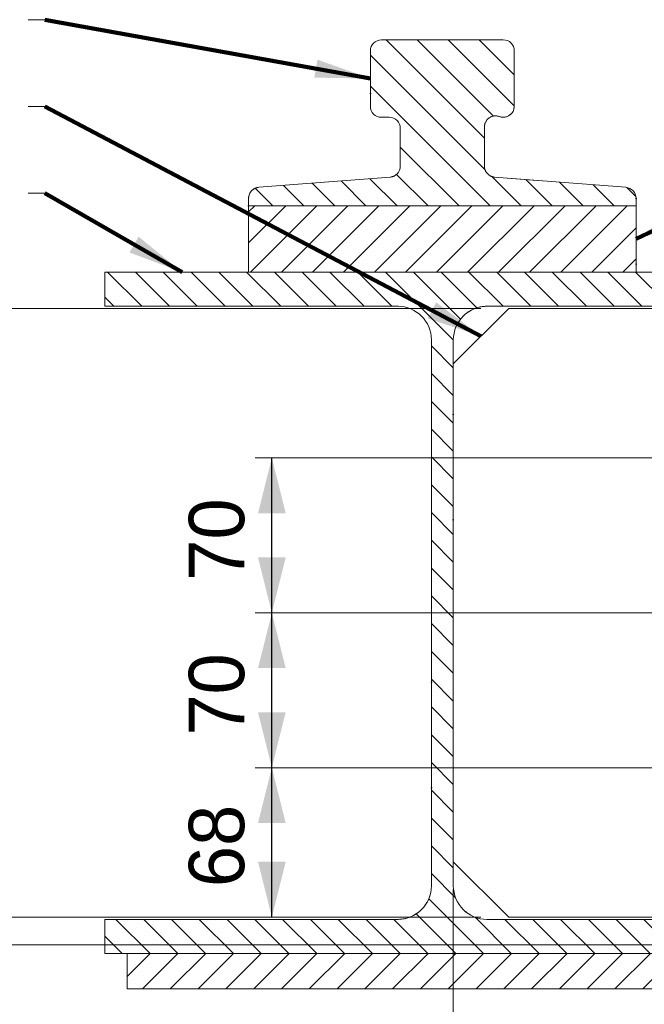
# Model space of a CAD drawing. Header units: millimetres. Extents: x -91343 to -63338, y -767328 to -747548.
# Tile 32 of 42: x -72087 to -71147, y -753538 to -752057. Entities that reach past the tile are written whole.
import ezdxf
from ezdxf.enums import TextEntityAlignment as Align

# ---------------------------------------------------------------- set-up
doc = ezdxf.new("R2010")
doc.units = ezdxf.units.MM
doc.header["$MEASUREMENT"] = 0
doc.linetypes.add('DGN Style 6', pattern=[753.4337684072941, 0.396127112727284, -158.4508450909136, 277.2889789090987, -158.4508450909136, 0.396127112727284, -158.4508450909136])
doc.styles.add('Style-ENGINEERING', font='ENGINEERING.shx')
doc.styles.add('Style-ENGINEERING_0', font='ENGINEERING.shx')
doc.dimstyles.new('MetricMM', dxfattribs={"dimtxt": 3, "dimasz": 3, "dimexe": 1.5, "dimexo": 1.5, "dimgap": 1.5, "dimtad": 1, "dimdec": 0, "dimzin": 7, "dimtxsty": 'Style-ENGINEERING_0', "dimcen": 0.09, "dimclrd": 1, "dimclre": 1, "dimclrt": 7, "dimadec": 0, "dimazin": 3, "dimtfac": 1, "dimtdec": 0, "dimtofl": 0, "dimtmove": 0, "dimatfit": 3, "dimfxl": 1, "dimtzin": 7, "dimlwd": -1, "dimlwe": 0, "dimarcsym": 0})

# ---------------------------------------------------------------- blocks, each defined once
blk = doc.blocks.new('H 305x305x97kgm_11')
at = {"color": 7, "linetype": 'Continuous', "lineweight": 0, "flags": 128}
blk.add_lwpolyline([(304.8000000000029, 0), (304.8000000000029, 15.40000000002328), (172.5499999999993, 15.40000000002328, -0.414213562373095), (157.3500000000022, 30.60000000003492), (157.3499999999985, 277.1999999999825, -0.414213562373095), (172.5499999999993, 292.3999999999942), (304.8000000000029, 292.3999999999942), (304.8000000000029, 307.8000000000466), (0, 307.8000000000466), (0, 292.3999999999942), (132.25, 292.3999999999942, -0.414213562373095), (147.4500000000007, 277.1999999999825), (147.4500000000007, 30.60000000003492, -0.414213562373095), (132.25, 15.40000000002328), (0, 15.40000000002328), (0, 0), (304.8000000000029, 0)], format="xyb", close=True, dxfattribs=at)
blk = doc.blocks.new('*D634')
at = {"color": 1, "linetype": 'Continuous', "lineweight": 0, "transparency": 16777216}
for p, q in [((5905.769605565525, 4072.074450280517), (5905.769605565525, 3706.542954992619)), ((6330.178105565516, 3988.824450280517), (6330.178105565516, 3706.542954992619))]:
    blk.add_line(p, q, dxfattribs=at)
at = {"color": 1, "linetype": 'Continuous', "transparency": 16777216}
blk.add_line((5905.769605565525, 3731.517954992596), (6330.178105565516, 3731.517954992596), dxfattribs=at)
at = {"color": 1, "linetype": 'Continuous', "lineweight": 0, "transparency": 16777216}
blk.add_solid([(5989.019605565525, 3710.705454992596), (5905.769605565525, 3731.517954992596), (5989.019605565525, 3752.330454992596)], dxfattribs=at)
at = {"color": 1, "linetype": 'Continuous', "lineweight": 0, "transparency": 16777216, "extrusion": (0, 0, -1)}
blk.add_solid([(-6246.928105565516, 3752.330454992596), (-6330.178105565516, 3731.517954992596), (-6246.928105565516, 3710.705454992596)], dxfattribs=at)
at = {"layer": 'Defpoints', "color": 7, "linetype": 'Continuous', "lineweight": 0, "transparency": 16777216}
for p in [(5905.769605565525, 4113.699450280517), (6330.178105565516, 4030.449450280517), (6117.97385556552, 3731.517954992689), (6330.178105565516, 3731.517954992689)]:
    blk.add_point(p, dxfattribs=at)
at = {"color": 7, "linetype": 'Continuous', "lineweight": 0, "transparency": 16777216, "style": 'Style-ENGINEERING'}
blk.add_text('128', height=83.25, dxfattribs=at).set_placement((6022.930444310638, 3814.767954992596), align=Align.MIDDLE_LEFT)
blk = doc.blocks.new('*D640')
at = {"color": 1, "linetype": 'Continuous', "transparency": 16777216}
for p, q in [((5193.992444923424, 4155.324450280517), (5193.992444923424, 4030.449450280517)), ((5193.992444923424, 3758.36981579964), (5193.992444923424, 3988.824450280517))]:
    blk.add_line(p, q, dxfattribs=at)
at = {"color": 1, "linetype": 'Continuous', "lineweight": 0, "transparency": 16777216}
for p, q in [((5947.394605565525, 4030.449450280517), (5169.017444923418, 4030.449450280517)), ((6355.153105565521, 3988.824450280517), (5169.017444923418, 3988.824450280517))]:
    blk.add_line(p, q, dxfattribs=at)
blk.add_solid([(5214.804944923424, 4113.699450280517), (5193.992444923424, 4030.449450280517), (5173.179944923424, 4113.699450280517)], dxfattribs=at)
at = {"color": 1, "linetype": 'Continuous', "lineweight": 0, "transparency": 16777216, "extrusion": (0, 0, -1)}
blk.add_solid([(-5173.179944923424, 3905.574450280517), (-5193.992444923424, 3988.824450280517), (-5214.804944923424, 3905.574450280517)], dxfattribs=at)
at = {"layer": 'Defpoints', "color": 7, "linetype": 'Continuous', "lineweight": 0, "transparency": 16777216}
for p in [(5193.992444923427, 4030.449450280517), (5989.019605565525, 4030.449450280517), (6396.778105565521, 3988.824450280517), (5193.992444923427, 3812.448780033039)]:
    blk.add_point(p, dxfattribs=at)
at = {"color": 7, "linetype": 'Continuous', "lineweight": 0, "transparency": 16777216, "style": 'Style-ENGINEERING'}
blk.add_text('12', height=83.25, rotation=90, dxfattribs=at).set_placement((5110.742444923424, 3758.36981579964), align=Align.MIDDLE_LEFT)
blk = doc.blocks.new('*D641')
at = {"color": 1, "linetype": 'Continuous', "lineweight": 0, "transparency": 16777216}
for p, q in [((5947.394605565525, 4946.199450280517), (5169.017444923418, 4946.199450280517)), ((5947.394605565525, 4030.449450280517), (5169.017444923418, 4030.449450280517))]:
    blk.add_line(p, q, dxfattribs=at)
at = {"color": 1, "linetype": 'Continuous', "transparency": 16777216}
blk.add_line((5193.992444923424, 4030.449450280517), (5193.992444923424, 4946.199450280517), dxfattribs=at)
at = {"color": 1, "linetype": 'Continuous', "lineweight": 0, "transparency": 16777216, "extrusion": (0, 0, -1)}
blk.add_solid([(-5173.179944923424, 4862.949450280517), (-5193.992444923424, 4946.199450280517), (-5214.804944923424, 4862.949450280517)], dxfattribs=at)
at = {"color": 1, "linetype": 'Continuous', "lineweight": 0, "transparency": 16777216}
blk.add_solid([(5214.804944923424, 4113.699450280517), (5193.992444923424, 4030.449450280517), (5173.179944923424, 4113.699450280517)], dxfattribs=at)
at = {"layer": 'Defpoints', "color": 7, "linetype": 'Continuous', "lineweight": 0, "transparency": 16777216}
for p in [(5193.992444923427, 4946.199450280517), (5989.019605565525, 4946.199450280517), (5193.992444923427, 4488.324450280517), (5989.019605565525, 4030.449450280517)]:
    blk.add_point(p, dxfattribs=at)
at = {"color": 7, "linetype": 'Continuous', "lineweight": 0, "transparency": 16777216, "style": 'Style-ENGINEERING'}
blk.add_text('275', height=83.25, rotation=90, dxfattribs=at).set_placement((5110.742444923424, 4379.19093587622), align=Align.MIDDLE_LEFT)
blk = doc.blocks.new('*D642')
at = {"color": 1, "linetype": 'Continuous', "lineweight": 0, "transparency": 16777216}
for p, q in [((6217.813554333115, 4255.224450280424), (5607.881223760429, 4255.224450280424)), ((5947.394605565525, 4030.449450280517), (5607.881223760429, 4030.449450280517))]:
    blk.add_line(p, q, dxfattribs=at)
at = {"color": 1, "linetype": 'Continuous', "transparency": 16777216}
blk.add_line((5632.856223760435, 4030.449450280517), (5632.856223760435, 4255.224450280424), dxfattribs=at)
at = {"color": 1, "linetype": 'Continuous', "lineweight": 0, "transparency": 16777216, "extrusion": (0, 0, -1)}
blk.add_solid([(-5612.043723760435, 4171.974450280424), (-5632.856223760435, 4255.224450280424), (-5653.668723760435, 4171.974450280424)], dxfattribs=at)
at = {"color": 1, "linetype": 'Continuous', "lineweight": 0, "transparency": 16777216}
blk.add_solid([(5653.668723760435, 4113.699450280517), (5632.856223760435, 4030.449450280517), (5612.043723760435, 4113.699450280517)], dxfattribs=at)
at = {"layer": 'Defpoints', "color": 7, "linetype": 'Continuous', "lineweight": 0, "transparency": 16777216}
for p in [(5632.856223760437, 4255.224450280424), (6259.438554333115, 4255.224450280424), (5632.856223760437, 4142.836950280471), (5989.019605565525, 4030.449450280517)]:
    blk.add_point(p, dxfattribs=at)
at = {"color": 7, "linetype": 'Continuous', "lineweight": 0, "transparency": 16777216, "style": 'Style-ENGINEERING'}
blk.add_text('68', height=83.25, rotation=90, dxfattribs=at).set_placement((5549.606223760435, 4075.648550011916), align=Align.MIDDLE_LEFT)
blk = doc.blocks.new('*D643')
at = {"color": 1, "linetype": 'Continuous', "lineweight": 0, "transparency": 16777216}
for p, q in [((6217.813554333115, 4488.324450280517), (5607.881223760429, 4488.324450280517)), ((6217.813554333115, 4255.224450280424), (5607.881223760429, 4255.224450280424))]:
    blk.add_line(p, q, dxfattribs=at)
at = {"color": 1, "linetype": 'Continuous', "transparency": 16777216}
blk.add_line((5632.856223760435, 4255.224450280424), (5632.856223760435, 4488.324450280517), dxfattribs=at)
at = {"color": 1, "linetype": 'Continuous', "lineweight": 0, "transparency": 16777216, "extrusion": (0, 0, -1)}
blk.add_solid([(-5612.043723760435, 4405.074450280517), (-5632.856223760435, 4488.324450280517), (-5653.668723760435, 4405.074450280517)], dxfattribs=at)
at = {"color": 1, "linetype": 'Continuous', "lineweight": 0, "transparency": 16777216}
blk.add_solid([(5653.668723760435, 4338.474450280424), (5632.856223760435, 4255.224450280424), (5612.043723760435, 4338.474450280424)], dxfattribs=at)
at = {"layer": 'Defpoints', "color": 7, "linetype": 'Continuous', "lineweight": 0, "transparency": 16777216}
for p in [(5632.856223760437, 4488.324450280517), (6259.438554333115, 4488.324450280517), (5632.856223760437, 4371.774450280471), (6259.438554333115, 4255.224450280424)]:
    blk.add_point(p, dxfattribs=at)
at = {"color": 7, "linetype": 'Continuous', "lineweight": 0, "transparency": 16777216, "style": 'Style-ENGINEERING'}
blk.add_text('70', height=83.25, rotation=90, dxfattribs=at).set_placement((5549.606223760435, 4303.605382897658), align=Align.MIDDLE_LEFT)
blk = doc.blocks.new('*D644')
at = {"color": 1, "linetype": 'Continuous', "lineweight": 0, "transparency": 16777216}
for p, q in [((6217.813554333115, 4721.42445027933), (5607.881223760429, 4721.42445027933)), ((6217.813554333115, 4488.324450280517), (5607.881223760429, 4488.324450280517))]:
    blk.add_line(p, q, dxfattribs=at)
at = {"color": 1, "linetype": 'Continuous', "transparency": 16777216}
blk.add_line((5632.856223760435, 4488.324450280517), (5632.856223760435, 4721.42445027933), dxfattribs=at)
at = {"color": 1, "linetype": 'Continuous', "lineweight": 0, "transparency": 16777216, "extrusion": (0, 0, -1)}
blk.add_solid([(-5612.043723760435, 4638.17445027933), (-5632.856223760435, 4721.42445027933), (-5653.668723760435, 4638.17445027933)], dxfattribs=at)
at = {"color": 1, "linetype": 'Continuous', "lineweight": 0, "transparency": 16777216}
blk.add_solid([(5653.668723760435, 4571.574450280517), (5632.856223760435, 4488.324450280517), (5612.043723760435, 4571.574450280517)], dxfattribs=at)
at = {"layer": 'Defpoints', "color": 7, "linetype": 'Continuous', "lineweight": 0, "transparency": 16777216}
for p in [(5632.856223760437, 4721.42445027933), (6259.438554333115, 4721.42445027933), (5632.856223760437, 4604.874450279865), (6259.438554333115, 4488.324450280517)]:
    blk.add_point(p, dxfattribs=at)
at = {"color": 7, "linetype": 'Continuous', "lineweight": 0, "transparency": 16777216, "style": 'Style-ENGINEERING'}
blk.add_text('70', height=83.25, rotation=90, dxfattribs=at).set_placement((5549.606223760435, 4536.705382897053), align=Align.MIDDLE_LEFT)
blk = doc.blocks.new('*U569')
at = {"linetype": 'DGN Style 6', "lineweight": 0}
h = blk.add_hatch(dxfattribs=at)
h.set_pattern_fill('HATCH', style=0, pattern_type=2)
h.set_pattern_definition([(315, (5879.632078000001, 5220.094763), (23.33452377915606, 23.33452377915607), [])])
h.paths.add_polyline_path([(6180.661105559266, 5111.94272330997, 0.3917214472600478), (6165.29850910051, 5128.542876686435), (5967.918702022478, 5143.850413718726, -0.3917214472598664), (5952.556105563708, 5160.450567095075), (5952.556105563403, 5219.367685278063, -0.5232725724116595), (5975.033605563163, 5234.964567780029, 0.5232725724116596), (5997.511105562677, 5250.561450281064), (5997.511105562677, 5333.811450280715, 0.414213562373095), (5980.861105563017, 5350.461450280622), (5797.711105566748, 5350.461450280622, 0.414213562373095), (5781.061105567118, 5333.811450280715), (5781.061105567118, 5250.561450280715, 0.414213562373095), (5797.711105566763, 5233.911450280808), (5809.366105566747, 5233.911450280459, -0.414213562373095), (5826.016105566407, 5217.261450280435), (5826.016105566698, 5160.450567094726, -0.3917214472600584), (5810.653509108, 5143.850413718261), (5613.273702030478, 5128.542876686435, 0.3917214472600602), (5597.91110557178, 5111.94272330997), (5597.911105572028, 5100.711450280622), (6180.661105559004, 5100.711450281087)])
h = blk.add_hatch(dxfattribs=at)
h.set_pattern_fill('HATCH', style=0, pattern_type=2)
h.set_pattern_definition([(45, (5922.155600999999, 5052.878669), (-23.33452377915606, 23.33452377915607), [])])
h.paths.add_polyline_path([(5597.911105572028, 5000.811450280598), (6180.661105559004, 5000.811450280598), (6180.661105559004, 5100.711450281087), (5597.911105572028, 5100.711450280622)])
h = blk.add_hatch(dxfattribs=at)
h.set_pattern_fill('HATCH', style=0, pattern_type=2)
h.set_pattern_definition([(315, (6077.624475, 4979.814597), (20.8966656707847, 20.89666567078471), [])])
h.paths.add_polyline_path([(5822.186605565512, 4949.529450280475, -0.414213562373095), (5872.802605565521, 4898.913450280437), (5872.802605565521, 4077.735450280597, -0.414213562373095), (5822.186605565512, 4027.119450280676), (5381.794105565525, 4027.119450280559), (5381.794105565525, 3975.837450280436), (5415.094105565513, 3975.837450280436), (6363.478105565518, 3975.837450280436), (6396.778105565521, 3975.837450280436), (6396.778105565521, 3988.824450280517), (6396.778105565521, 4023.789450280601), (6396.778105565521, 4027.119450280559), (5956.385605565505, 4027.119450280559, -0.414213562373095), (5905.769605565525, 4077.735450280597), (5905.769605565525, 4113.699450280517), (5905.769605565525, 4862.949450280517), (5905.769605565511, 4898.913450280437, -0.414213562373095), (5956.385605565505, 4949.529450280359), (6396.778105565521, 4949.529450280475), (6396.778105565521, 4987.824450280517), (6396.778105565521, 5000.811450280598), (6180.661105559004, 5000.811450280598), (5597.911105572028, 5000.811450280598), (5381.794105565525, 5000.811450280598), (5381.794105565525, 4949.529450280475)])
h = blk.add_hatch(dxfattribs=at)
h.set_pattern_fill('HATCH', style=0, pattern_type=2)
h.set_pattern_definition([(45, (5698.459415, 3937.21488), (-20.8966656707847, 20.89666567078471), [])])
h.paths.add_polyline_path([(5415.094105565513, 3975.837450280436), (5415.094105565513, 3922.557450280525), (6363.478105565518, 3922.557450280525), (6363.478105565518, 3975.837450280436)])
at = {"color": 7, "linetype": 'Continuous', "lineweight": 0}
for p, q in [((5291.36628694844, 5380.72191999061), (5266.36628694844, 5380.72191999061)), ((5291.36628694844, 5250.118477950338), (5266.36628694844, 5250.118477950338)), ((5291.36628694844, 5119.515035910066), (5266.36628694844, 5119.515035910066)), ((5989.019605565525, 4946.199450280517), (5905.769605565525, 4862.949450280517)), ((6330.178105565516, 4946.199450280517), (5989.019605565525, 4946.199450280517)), ((5905.769605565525, 4862.949450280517), (5905.769605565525, 4113.699450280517)), ((5989.019605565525, 4030.449450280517), (5905.769605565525, 4113.699450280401)), ((6330.178105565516, 4030.449450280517), (5989.019605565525, 4030.449450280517))]:
    blk.add_line(p, q, dxfattribs=at)
at = {"color": 7, "linetype": 'DGN Style 6', "lineweight": 0}
blk.add_line((5597.911105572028, 5100.711450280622), (6180.661105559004, 5100.711450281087), dxfattribs=at)
at = {"color": 7, "linetype": 'Continuous', "lineweight": 0, "flags": 128}
blk.add_lwpolyline([(5597.911105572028, 5100.711450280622), (6180.661105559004, 5100.711450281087), (6180.661105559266, 5111.94272330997, 0.3917214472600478), (6165.298509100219, 5128.542876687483), (5967.918702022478, 5143.850413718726, -0.3917214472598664), (5952.556105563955, 5160.450567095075), (5952.556105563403, 5219.367685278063, -0.5232725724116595), (5975.033605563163, 5234.964567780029, 0.5232725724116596), (5997.511105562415, 5250.561450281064), (5997.511105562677, 5333.811450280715, 0.414213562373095), (5980.861105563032, 5350.461450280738), (5797.711105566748, 5350.461450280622, 0.414213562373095), (5781.06110556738, 5333.811450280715), (5781.061105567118, 5250.561450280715, 0.414213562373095), (5797.711105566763, 5233.911450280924), (5809.366105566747, 5233.911450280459, -0.414213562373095), (5826.01610556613, 5217.261450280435), (5826.016105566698, 5160.450567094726, -0.3917214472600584), (5810.65350910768, 5143.850413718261), (5613.273702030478, 5128.542876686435, 0.3917214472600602), (5597.911105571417, 5111.94272330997), (5597.911105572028, 5100.711450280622)], format="xyb", close=True, dxfattribs=at)
at = {"color": 7, "linetype": 'DGN Style 6', "lineweight": 0, "flags": 128}
for points in [[(6180.661105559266, 5111.94272330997, 0.3917214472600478), (6165.29850910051, 5128.542876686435), (5967.918702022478, 5143.850413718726, -0.3917214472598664), (5952.556105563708, 5160.450567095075), (5952.556105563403, 5219.367685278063, -0.5232725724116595), (5975.033605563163, 5234.964567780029, 0.5232725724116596), (5997.511105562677, 5250.561450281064), (5997.511105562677, 5333.811450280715, 0.414213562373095), (5980.861105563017, 5350.461450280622), (5797.711105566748, 5350.461450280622, 0.414213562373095), (5781.061105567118, 5333.811450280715), (5781.061105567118, 5250.561450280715, 0.414213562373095), (5797.711105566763, 5233.911450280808), (5809.366105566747, 5233.911450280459, -0.414213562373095), (5826.016105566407, 5217.261450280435), (5826.016105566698, 5160.450567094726, -0.3917214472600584), (5810.653509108, 5143.850413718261), (5613.273702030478, 5128.542876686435, 0.3917214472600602), (5597.91110557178, 5111.94272330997), (5597.911105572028, 5100.711450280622), (6180.661105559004, 5100.711450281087), (6180.661105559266, 5111.94272330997)], [(5822.186605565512, 4949.529450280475, -0.414213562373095), (5872.802605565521, 4898.913450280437), (5872.802605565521, 4077.735450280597, -0.414213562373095), (5822.186605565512, 4027.119450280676), (5381.794105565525, 4027.119450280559), (5381.794105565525, 3975.837450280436), (5415.094105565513, 3975.837450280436), (6363.478105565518, 3975.837450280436), (6396.778105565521, 3975.837450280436), (6396.778105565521, 3988.824450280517), (6396.778105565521, 4023.789450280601), (6396.778105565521, 4027.119450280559), (5956.385605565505, 4027.119450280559, -0.414213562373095), (5905.769605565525, 4077.735450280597), (5905.769605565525, 4113.699450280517), (5905.769605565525, 4862.949450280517), (5905.769605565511, 4898.913450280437, -0.414213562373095), (5956.385605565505, 4949.529450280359), (6396.778105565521, 4949.529450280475), (6396.778105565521, 4987.824450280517), (6396.778105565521, 5000.811450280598), (6180.661105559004, 5000.811450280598), (5597.911105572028, 5000.811450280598), (5381.794105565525, 5000.811450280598), (5381.794105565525, 4949.529450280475), (5822.186605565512, 4949.529450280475)]]:
    blk.add_lwpolyline(points, format="xyb", close=True, dxfattribs=at)
at = {"color": 7, "linetype": 'Continuous', "lineweight": 0, "flags": 128}
blk.add_lwpolyline([(5597.911105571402, 5100.711450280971), (6180.661105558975, 5100.711450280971), (6180.661105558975, 5000.811450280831), (5597.911105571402, 5000.811450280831), (5597.911105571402, 5100.711450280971)], dxfattribs=at)
at = {"color": 7, "linetype": 'DGN Style 6', "lineweight": 0, "flags": 128}
for points in [[(5597.911105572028, 5000.811450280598), (6180.661105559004, 5000.811450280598), (6180.661105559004, 5100.711450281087), (5597.911105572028, 5100.711450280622), (5597.911105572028, 5000.811450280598)], [(5415.094105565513, 3975.837450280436), (5415.094105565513, 3922.557450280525), (6363.478105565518, 3922.557450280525), (6363.478105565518, 3975.837450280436), (5415.094105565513, 3975.837450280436)]]:
    blk.add_lwpolyline(points, close=True, dxfattribs=at)
at = {"color": 7, "linetype": 'Continuous', "lineweight": 0, "flags": 128}
blk.add_lwpolyline([(5415.094105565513, 3975.837450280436), (5415.094105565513, 3922.557450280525), (6363.478105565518, 3922.557450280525), (6363.478105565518, 3975.837450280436), (5415.094105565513, 3975.837450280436)], close=True, dxfattribs=at)
at = {"color": 7, "linetype": 'Continuous', "lineweight": 0, "xscale": 3.32999999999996, "yscale": 3.32999999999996, "zscale": 3.32999999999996}
blk.add_blockref('H 305x305x97kgm_11', (5381.794105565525, 3975.837450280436), dxfattribs=at)
at = {"color": 1, "linetype": 'Continuous'}
for base, p1, p2, picture, middle in [((5193.992444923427, 4946.199450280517), (5989.019605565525, 4030.449450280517), (5989.019605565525, 4946.199450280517), '*D641', (5193.992444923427, 4488.324450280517)), ((5632.856223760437, 4721.42445027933), (6259.438554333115, 4488.324450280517), (6259.438554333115, 4721.42445027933), '*D644', (5632.856223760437, 4604.874450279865)), ((5632.856223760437, 4488.324450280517), (6259.438554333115, 4255.224450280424), (6259.438554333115, 4488.324450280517), '*D643', (5632.856223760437, 4371.774450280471)), ((5632.856223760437, 4255.224450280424), (5989.019605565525, 4030.449450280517), (6259.438554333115, 4255.224450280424), '*D642', (5632.856223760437, 4142.836950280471))]:
    dim = blk.add_linear_dim(base=base, p1=p1, p2=p2, angle=90, text='\\FSTANDARD;<>', dimstyle='MetricMM', override={"dimtxt": 83.25, "dimasz": 83.25, "dimexe": 24.975, "dimexo": 41.625, "dimgap": 41.625, "dimlfac": 0.3005111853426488}, dxfattribs=at)
    dim.commit()
    dim.dimension.update_dxf_attribs({"geometry": picture, "text_midpoint": middle})
dim = blk.add_linear_dim(base=(5193.992444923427, 4030.449450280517), p1=(6396.778105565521, 3988.824450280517), p2=(5989.019605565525, 4030.449450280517), angle=90, text='\\FSTANDARD;12', dimstyle='MetricMM', override={"dimtxt": 83.25, "dimasz": 83.25, "dimexe": 24.975, "dimexo": 41.625, "dimgap": 41.625, "dimlfac": 0.3005111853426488}, dxfattribs=at)
dim.commit()
dim.dimension.update_dxf_attribs({"geometry": '*D640', "text_midpoint": (5193.992444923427, 3812.448780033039), "dimtype": 128})
dim = blk.add_linear_dim(base=(6330.178105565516, 3731.517954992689), p1=(5905.769605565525, 4113.699450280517), p2=(6330.178105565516, 4030.449450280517), text='\\FSTANDARD;<>', dimstyle='MetricMM', override={"dimtxt": 83.25, "dimasz": 83.25, "dimexe": 24.975, "dimexo": 41.625, "dimgap": 41.625, "dimlfac": 0.3005111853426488}, dxfattribs=at)
dim.commit()
dim.dimension.update_dxf_attribs({"geometry": '*D634', "text_midpoint": (6117.97385556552, 3731.517954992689)})
for points in [[(5781.061105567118, 5292.186450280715), (5291.36628694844, 5380.72191999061)], [(6180.661105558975, 5050.761450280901), (6867.482757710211, 5380.72191999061)], [(5947.394605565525, 4904.574450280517), (5291.36628694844, 5250.118477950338)], [(5497.893960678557, 5000.811450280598), (5291.36628694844, 5119.515035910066)]]:
    blk.add_leader(points, dimstyle='MetricMM', override={"dimtxt": 83.25, "dimasz": 83.25, "dimgap": 41.625, "dimclrd": 0, "dimlwd": 65534}, dxfattribs=at)

msp = doc.modelspace()

# ---------------------------------------------------------------- block references
at = {"color": 7, "linetype": 'Continuous', "lineweight": 13}
msp.add_blockref('*U569', (-77340.2, -757437.75), dxfattribs=at)

doc.saveas('drawing.dxf')
